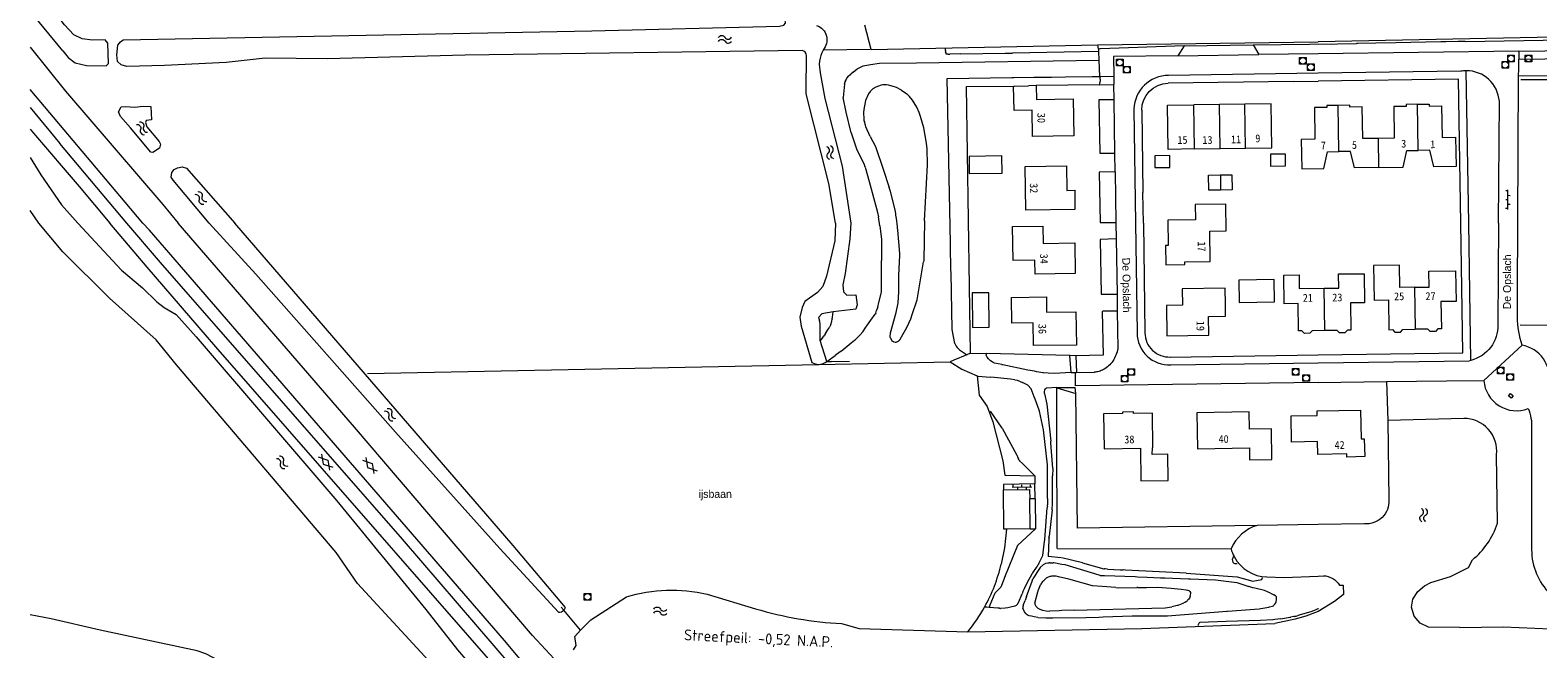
# Model space of a CAD drawing. Header units: metres. Extents: x 189705 to 199106, y 581686 to 588448.
# Tile 2 of 256: x 189705 to 190050, y 581902 to 582044. Entities that reach past the tile are written whole.
import ezdxf
from ezdxf.enums import TextEntityAlignment as Align

# ---------------------------------------------------------------- set-up
doc = ezdxf.new("R2010")
doc.units = ezdxf.units.M
doc.layers.add('B-WA-OG-GBKN-G', color=7, linetype='Continuous', lineweight=18)
doc.layers.add('X-XX-AL-T25', color=7, linetype='Continuous', lineweight=25)
doc.styles.add('NLCS-ISO-M2000-T25', font='NLCS-ISO.ttf', dxfattribs={"height": 5})
doc.styles.add('Style-DotumChe', font='DotumChe.ttf')
doc.styles.add('Style-WORKING', font='WORKING.shx')

msp = doc.modelspace()

# ---------------------------------------------------------------- linework, layer by layer
at = {"layer": 'B-WA-OG-GBKN-G'}
for p, q in [((189897.478, 582039.805), (189896.053, 582045.375)), ((189949.501, 582040.87), (190000, 582041.582)), ((190079.475, 582043.16), (190000, 582041.582)), ((190028.178, 582041.525), (190017.816, 582041.347)), ((190029.33, 582041.553), (190028.178, 582041.525)), ((190032.141, 582041.592), (190029.33, 582041.553)), ((190033.769, 582041.62), (190032.141, 582041.592)), ((190033.769, 582041.62), (190056.152, 582041.997)), ((189882.609, 582030.459), (189882.713, 582038.371)), ((189897.356, 582039.81), (189886.472, 582039.68)), ((189897.478, 582039.805), (189949.501, 582040.87)), ((189914.573, 582039.149), (189914.694, 582038.765)), ((189915.094, 582038.749), (189914.694, 582038.765)), ((189915.197, 582038.748), (189915.094, 582038.749)), ((189915.197, 582038.748), (189915.566, 582038.746)), ((189918.003, 582038.785), (189915.566, 582038.746)), ((189918.003, 582038.785), (189928.279, 582038.95)), ((189928.279, 582038.95), (189929.922, 582038.971)), ((189949.681, 582039.367), (189929.922, 582038.971)), ((189949.638, 582039.904), (189949.501, 582040.87)), ((189949.955, 582039.914), (189949.638, 582039.904)), ((189949.638, 582039.904), (189949.681, 582039.367)), ((189949.681, 582039.367), (189949.75, 582037.348)), ((189950.134, 582039.922), (189949.955, 582039.914)), ((189969.288, 582040.646), (189950.134, 582039.922)), ((189969.288, 582040.646), (189967.819, 582038.377)), ((189967.819, 582038.377), (189986.418, 582038.628)), ((189969.288, 582040.646), (189985.084, 582040.858)), ((189985.084, 582040.858), (190004.448, 582041.115)), ((189985.084, 582040.858), (189986.418, 582038.628)), ((190000, 582038.811), (189986.418, 582038.628)), ((190046.055, 582039.432), (190000, 582038.811)), ((190004.448, 582041.115), (190008.788, 582041.187)), ((190009.141, 582041.192), (190008.788, 582041.187)), ((190013.221, 582041.268), (190009.141, 582041.192)), ((190017.816, 582041.347), (190013.221, 582041.268)), ((190046.055, 582039.432), (190079.51, 582039.832)), ((190046.055, 582039.432), (190046.078, 582037.584)), ((189893.361, 582034.615), (189892.856, 582034.173)), ((189893.361, 582034.615), (189894.335, 582035.368)), ((189894.335, 582035.368), (189895.652, 582036.081)), ((189895.652, 582036.081), (189896.066, 582036.159)), ((189896.066, 582036.159), (189896.994, 582036.308)), ((189896.994, 582036.308), (189897.326, 582036.362)), ((189897.326, 582036.362), (189899.404, 582036.656)), ((189899.404, 582036.656), (189907.899, 582036.762)), ((189907.899, 582036.762), (189949.75, 582037.348)), ((189949.75, 582037.348), (189949.91, 582033.613)), ((190032.774, 582034.819), (190000, 582034.346)), ((190034.555, 582000), (190033.99, 582034.928)), ((190046.01, 582033.864), (190046.016, 582035.242)), ((190046.016, 582035.242), (190046.078, 582037.584)), ((190046.078, 582037.584), (190079.662, 582037.987)), ((189885.841, 582034.448), (189886.855, 582028.588)), ((189891.424, 582031.867), (189891.117, 582028.83)), ((189891.424, 582031.867), (189891.534, 582032.405)), ((189891.725, 582032.823), (189891.534, 582032.405)), ((189891.947, 582033.217), (189892.355, 582033.734)), ((189892.529, 582033.887), (189892.355, 582033.734)), ((189892.529, 582033.887), (189892.856, 582034.173)), ((189898.589, 582031.139), (189897.878, 582030.755)), ((189899.8, 582031.609), (189898.589, 582031.139)), ((189900.188, 582031.676), (189899.8, 582031.609)), ((189900.384, 582031.706), (189900.188, 582031.676)), ((189901.004, 582031.721), (189900.384, 582031.706)), ((189901.454, 582031.642), (189901.004, 582031.721)), ((189902.353, 582031.408), (189901.454, 582031.642)), ((189903.321, 582031.081), (189902.353, 582031.408)), ((189904.482, 582030.501), (189903.321, 582031.081)), ((189914.92, 582033.134), (189929.788, 582033.354)), ((189915.673, 581995.42), (189914.92, 582033.134)), ((189919.375, 582031.326), (189930.175, 582031.421)), ((189920.279, 581970.203), (189919.375, 582031.326)), ((189929.788, 582033.354), (189930.215, 582033.367)), ((189930.175, 582031.421), (189930.371, 582031.425)), ((189930.215, 582033.367), (189934.818, 582033.42)), ((189930.371, 582031.425), (189933.581, 582031.489)), ((189934.818, 582033.42), (189938.899, 582033.467)), ((189949.881, 582031.721), (189935.354, 582031.514)), ((189938.899, 582033.467), (189942.065, 582033.508)), ((189942.065, 582033.508), (189948.222, 582033.591)), ((189948.222, 582033.591), (189949.91, 582033.613)), ((189949.881, 582031.721), (189949.98, 582032.017)), ((189949.881, 582031.721), (189953.193, 582031.746)), ((189949.91, 582033.613), (189950.177, 582033.618)), ((189950.002, 582033.462), (189949.91, 582033.613)), ((189949.98, 582032.017), (189950.053, 582032.391)), ((189950.036, 582033.342), (189950.002, 582033.462)), ((189950.177, 582033.618), (189953.165, 582033.695)), ((189953.165, 582033.695), (189953.193, 582031.746)), ((189953.242, 582028.286), (189953.193, 582031.746)), ((189994.401, 582032.464), (189965.597, 582032.048)), ((190000, 582034.346), (189965.73, 582033.851)), ((189994.401, 582032.464), (190000, 582032.546)), ((190032.22, 582033.011), (190000, 582032.546)), ((190032.754, 582000), (190032.22, 582033.011)), ((190045.852, 582000), (190046.01, 582033.864)), ((190046.01, 582033.864), (190063.391, 582033.76)), ((190058.447, 582032.809), (190046.532, 582032.874)), ((189891.787, 582025.413), (189891.117, 582028.83)), ((189896.217, 582028.141), (189895.843, 582026.017)), ((189896.87, 582029.647), (189896.217, 582028.141)), ((189897.246, 582030.159), (189896.87, 582029.647)), ((189897.878, 582030.755), (189897.246, 582030.159)), ((189904.482, 582030.501), (189905.714, 582029.647)), ((189905.714, 582029.647), (189906.338, 582028.99)), ((189907.003, 582028.166), (189906.338, 582028.99)), ((189907.961, 582026.546), (189907.003, 582028.166)), ((189950.761, 582028.285), (189949.726, 582028.288)), ((189949.726, 582028.288), (189949.918, 582016.055)), ((189953.242, 582028.286), (189950.761, 582028.285)), ((189953.422, 582016.052), (189953.242, 582028.286)), ((190041.391, 582000), (190041.58, 582027.921)), ((189704.636, 582026.539), (189711.417, 582018.286)), ((189892.912, 582020.712), (189891.787, 582025.413)), ((189895.843, 582026.017), (189895.776, 582025.355)), ((189895.776, 582025.355), (189895.839, 582023.85)), ((189908.527, 582025.334), (189907.961, 582026.546)), ((189908.829, 582024.429), (189908.527, 582025.334)), ((189909.581, 582021.826), (189908.829, 582024.429)), ((189957.772, 582026.134), (189958.134, 582000)), ((189959.576, 582025.855), (189959.836, 582007.061)), ((189977.37, 582027.173), (189971.522, 582027.089)), ((189971.668, 582017.006), (189971.522, 582027.089)), ((189983.22, 582027.258), (189977.37, 582027.173)), ((189977.517, 582017.092), (189977.37, 582027.173)), ((189983.367, 582017.178), (189983.22, 582027.258)), ((190004.766, 582016.395), (190004.613, 582026.992)), ((190022.99, 582016.661), (190022.833, 582027.247)), ((189892.912, 582020.712), (189894.142, 582017.037)), ((189895.839, 582023.85), (189895.856, 582023.612)), ((189895.856, 582023.612), (189895.955, 582023.188)), ((189896.18, 582022.432), (189895.955, 582023.188)), ((189896.309, 582022.096), (189896.18, 582022.432)), ((189897.254, 582019.829), (189896.309, 582022.096)), ((189910.225, 582018.343), (189909.581, 582021.826)), ((189726.821, 582000), (189711.417, 582018.286)), ((189897.254, 582019.829), (189898.489, 582017.596)), ((189898.489, 582017.596), (189900.299, 582012.406)), ((189910.343, 582017.045), (189910.225, 582018.343)), ((190013.93, 582012.738), (190013.833, 582019.432)), ((189894.142, 582017.037), (189895.893, 582013.419)), ((189910.464, 582013.4), (189910.343, 582017.045)), ((189949.918, 582016.055), (189953.422, 582016.052)), ((189953.485, 582011.761), (189953.422, 582016.052)), ((189971.668, 582017.006), (189977.517, 582017.092)), ((189977.517, 582017.092), (189983.367, 582017.178)), ((189895.893, 582013.419), (189895.997, 582013.217)), ((189895.997, 582013.217), (189896.067, 582013.061)), ((189896.153, 582012.843), (189896.067, 582013.061)), ((189896.153, 582012.843), (189897.079, 582009.539)), ((189900.299, 582012.406), (189901.628, 582008.202)), ((189909.764, 582000.543), (189910.464, 582013.4)), ((189953.485, 582011.761), (189949.777, 582011.681)), ((189949.777, 582011.681), (189950.009, 582000.165)), ((189953.485, 582011.761), (189953.655, 582000.161)), ((189977.605, 582011.039), (189977.655, 582007.593)), ((189715.859, 582008.412), (189722.933, 582000)), ((189897.079, 582009.539), (189898.708, 582003.356)), ((189901.934, 582007.246), (189901.628, 582008.202)), ((189903.091, 582002.723), (189901.934, 582007.246)), ((189959.934, 582000), (189959.836, 582007.061)), ((190043.547, 582007.378), (190043.047, 582007.38)), ((190043.526, 582003.128), (190043.548, 582007.628)), ((189730.453, 582000), (189726.411, 582004.827)), ((189735.101, 582004.288), (189738.56, 582000)), ((190043.537, 582005.378), (190043.037, 582005.38)), ((190043.532, 582004.378), (190044.032, 582004.375)), ((190043.542, 582006.378), (190044.042, 582006.375)), ((189731.492, 581989.911), (189722.933, 582000)), ((189734.511, 581990.967), (189726.821, 582000)), ((189732.011, 581998.374), (189730.453, 582000)), ((189778.999, 581953.225), (189738.56, 582000)), ((189898.708, 582003.356), (189898.86, 582002.82)), ((189898.86, 582002.82), (189898.895, 582002.696)), ((189898.895, 582002.696), (189898.954, 582002.429)), ((189898.954, 582002.429), (189899.159, 582001.479)), ((189899.505, 581999.393), (189899.159, 582001.479)), ((189903.269, 582001.268), (189903.091, 582002.723)), ((189903.287, 582001.146), (189903.269, 582001.268)), ((189903.543, 581999.166), (189903.287, 582001.146)), ((189909.764, 582000.543), (189909.579, 581991.405)), ((189950.009, 582000.165), (189953.655, 582000.161)), ((189953.655, 582000.161), (189953.657, 582000)), ((189953.657, 582000), (189953.71, 581996.372)), ((189958.134, 582000), (189958.482, 581974.842)), ((189959.934, 582000), (189960.282, 581974.86)), ((190033.236, 581970.261), (190032.754, 582000)), ((190035.064, 581968.56), (190034.555, 582000)), ((190041.391, 582000), (190041.228, 581976.762)), ((190043.527, 582003.378), (190043.027, 582003.38)), ((190045.743, 581984.198), (190045.852, 582000)), ((189899.505, 581999.393), (189899.884, 581996.253)), ((189903.581, 581998.854), (189903.543, 581999.166)), ((189903.612, 581998.443), (189903.581, 581998.854)), ((189903.736, 581997.46), (189903.612, 581998.443)), ((189903.798, 581996.569), (189903.736, 581997.46)), ((189903.867, 581995.698), (189903.798, 581996.569)), ((189899.884, 581996.253), (189899.874, 581991.425)), ((189904.085, 581993.058), (189903.867, 581995.698)), ((189904.06, 581992.61), (189904.085, 581993.058)), ((189915.699, 581993.304), (189915.673, 581995.42)), ((189915.76, 581990.856), (189915.699, 581993.304)), ((189953.71, 581996.372), (189950.052, 581996.29)), ((189950.052, 581996.29), (189950.272, 581983.72)), ((189953.71, 581996.372), (189953.894, 581983.761)), ((189899.87, 581989.321), (189899.874, 581991.425)), ((189903.829, 581988.069), (189904.06, 581992.61)), ((189908.076, 581982.424), (189909.527, 581991.135)), ((189909.579, 581991.405), (189909.527, 581991.135)), ((189915.777, 581989.306), (189915.76, 581990.856)), ((189899.873, 581987.678), (189899.87, 581989.321)), ((189899.884, 581984.237), (189899.873, 581987.678)), ((189903.861, 581984.28), (189903.829, 581988.069)), ((189915.847, 581988.644), (189915.777, 581989.306)), ((189916.094, 581975.612), (189915.847, 581988.644)), ((189899.184, 581981.432), (189899.884, 581984.237)), ((189903.718, 581981.717), (189903.861, 581984.28)), ((189950.272, 581983.72), (189953.894, 581983.761)), ((189953.894, 581983.761), (189953.952, 581979.833)), ((190001.556, 581975.385), (190001.421, 581985.082)), ((190022.114, 581985.295), (190022.248, 581975.676)), ((190045.706, 581978.444), (190045.743, 581984.198)), ((189888.648, 581978.455), (189888.789, 581979.682)), ((189898.599, 581979.399), (189898.425, 581979.151)), ((189898.599, 581979.399), (189898.766, 581979.945)), ((189899.033, 581980.856), (189898.766, 581979.945)), ((189899.033, 581980.856), (189899.184, 581981.432)), ((189901.941, 581974.849), (189903.277, 581979.499)), ((189903.277, 581979.499), (189903.718, 581981.717)), ((189906.952, 581979.052), (189908.076, 581982.424)), ((189950.642, 581979.792), (189950.466, 581979.709)), ((189950.466, 581979.709), (189950.704, 581969.779)), ((189953.952, 581979.833), (189950.642, 581979.792)), ((189953.952, 581979.833), (189954.077, 581971.267)), ((189887.597, 581975.551), (189887.897, 581976.023)), ((189888.046, 581976.333), (189887.897, 581976.023)), ((189888.263, 581976.794), (189888.046, 581976.333)), ((189888.263, 581976.794), (189888.476, 581977.564)), ((189888.476, 581977.564), (189888.574, 581977.962)), ((189888.605, 581978.103), (189888.574, 581977.962)), ((189888.605, 581978.103), (189888.648, 581978.455)), ((189895.593, 581975.111), (189896.32, 581976.15)), ((189896.32, 581976.15), (189896.54, 581976.46)), ((189896.54, 581976.46), (189897.059, 581977.195)), ((189897.059, 581977.195), (189897.469, 581977.78)), ((189897.469, 581977.78), (189898.425, 581979.151)), ((189904.494, 581973.938), (189905.695, 581976.099)), ((189905.695, 581976.099), (189906.579, 581978.068)), ((189906.579, 581978.068), (189906.952, 581979.052)), ((190078.697, 581976.423), (190046.381, 581976.597)), ((189886.317, 581973.732), (189885.828, 581973.107)), ((189887.383, 581968.32), (189885.828, 581973.107)), ((189886.317, 581973.732), (189886.516, 581973.985)), ((189886.681, 581974.204), (189886.516, 581973.985)), ((189887.052, 581974.697), (189886.788, 581974.346)), ((189887.052, 581974.697), (189887.597, 581975.551)), ((189890.625, 581970.688), (189892.942, 581972.555)), ((189892.942, 581972.555), (189893.686, 581973.153)), ((189893.686, 581973.153), (189893.917, 581973.354)), ((189893.917, 581973.354), (189894.63, 581974.02)), ((189894.934, 581974.308), (189894.63, 581974.02)), ((189895.025, 581974.415), (189894.934, 581974.308)), ((189895.593, 581975.111), (189895.025, 581974.415)), ((189901.873, 581973.984), (189901.941, 581974.849)), ((189901.951, 581973.683), (189901.882, 581973.87)), ((189902.219, 581973.169), (189901.951, 581973.683)), ((189902.366, 581972.967), (189902.219, 581973.169)), ((189902.616, 581972.781), (189902.366, 581972.967)), ((189902.894, 581972.679), (189902.616, 581972.781)), ((189903.146, 581972.666), (189903.017, 581972.66)), ((189903.322, 581972.711), (189903.146, 581972.666)), ((189903.57, 581972.811), (189903.322, 581972.711)), ((189903.769, 581972.94), (189903.57, 581972.811)), ((189904.083, 581973.291), (189903.769, 581972.94)), ((189904.083, 581973.291), (189904.413, 581973.823)), ((189904.413, 581973.823), (189904.494, 581973.938)), ((189916.665, 581972.402), (189916.094, 581975.612)), ((189916.665, 581972.402), (189917.007, 581971.796)), ((189887.383, 581968.32), (189889.228, 581969.668)), ((189890.387, 581970.514), (189889.228, 581969.668)), ((189890.625, 581970.688), (189890.387, 581970.514)), ((189919.425, 581969.83), (189916.475, 581968.615)), ((189917.007, 581971.796), (189917.263, 581971.48)), ((189917.263, 581971.48), (189917.641, 581971.086)), ((189917.641, 581971.086), (189917.768, 581970.968)), ((189917.768, 581970.968), (189918.248, 581970.632)), ((189918.248, 581970.632), (189918.936, 581970.183)), ((189918.936, 581970.183), (189919.425, 581969.83)), ((189920.279, 581970.203), (189919.425, 581969.83)), ((189920.279, 581970.203), (189923.995, 581970.114)), ((189923.919, 581969.832), (189923.952, 581969.99)), ((189923.955, 581969.629), (189923.919, 581969.832)), ((189923.952, 581969.99), (189923.995, 581970.114)), ((189924.086, 581969.307), (189923.955, 581969.629)), ((189943.061, 581969.653), (189923.995, 581970.114)), ((189924.42, 581968.914), (189924.086, 581969.307)), ((189924.885, 581968.461), (189924.42, 581968.914)), ((189943.349, 581965.738), (189943.061, 581969.653)), ((189944.43, 581969.62), (189943.061, 581969.653)), ((189950.704, 581969.779), (189944.43, 581969.62)), ((189944.43, 581969.62), (189944.637, 581965.769)), ((189966.124, 581969.322), (190000, 581969.796)), ((190000, 581969.796), (190033.236, 581970.261)), ((190038.016, 581963.911), (190046.799, 581972.021)), ((189781.997, 581965.523), (189885.505, 581967.642)), ((189885.505, 581967.642), (189915.615, 581968.207)), ((189887.383, 581968.32), (189887.917, 581968.304)), ((189887.917, 581968.304), (189888.386, 581968.292)), ((189892.54, 581968.209), (189888.386, 581968.292)), ((189916.475, 581968.615), (189915.615, 581968.207)), ((189925.255, 581968.186), (189924.885, 581968.461)), ((189925.496, 581968.052), (189925.255, 581968.186)), ((189925.836, 581967.928), (189925.496, 581968.052)), ((189927.462, 581967.61), (189925.836, 581967.928)), ((189927.462, 581967.61), (189927.631, 581967.571)), ((189927.631, 581967.571), (189927.738, 581967.544)), ((189927.738, 581967.544), (189927.631, 581967.571)), ((189933.408, 581966.311), (189927.738, 581967.544)), ((189934.986, 581966.058), (189933.408, 581966.311)), ((189935.482, 581965.96), (189934.986, 581966.058)), ((189936.91, 581965.694), (189935.482, 581965.96)), ((189937.052, 581965.674), (189936.91, 581965.694)), ((189938.107, 581965.622), (189937.052, 581965.674)), ((189939.514, 581965.552), (189938.107, 581965.622)), ((189943.349, 581965.738), (189939.514, 581965.552)), ((189943.349, 581965.738), (189944.411, 581965.761)), ((189944.411, 581965.761), (189944.637, 581965.769)), ((189944.637, 581965.769), (189948.679, 581965.817)), ((189966.202, 581967.524), (190000, 581967.996)), ((190000, 581967.996), (190034.722, 581968.481)), ((190035.064, 581968.56), (190034.722, 581968.481)), ((189922.046, 581964.898), (189924.769, 581964.678)), ((189925.732, 581964.598), (189924.769, 581964.678)), ((189929.505, 581964.28), (189925.732, 581964.598)), ((189930.44, 581964.11), (189929.505, 581964.28)), ((189930.44, 581964.11), (189930.97, 581963.979)), ((189930.97, 581963.979), (189932.244, 581963.495)), ((189933.417, 581962.879), (189932.244, 581963.495)), ((189934.183, 581962.044), (189933.417, 581962.879)), ((189934.891, 581960.195), (189934.183, 581962.044)), ((189937.343, 581961.779), (189937.511, 581962.021)), ((189937.691, 581962.183), (189937.511, 581962.021)), ((189940.091, 581962.352), (189937.691, 581962.183)), ((189940.07, 581961.808), (189940.087, 581962.243)), ((189940.087, 581962.243), (189940.091, 581962.352)), ((189940.087, 581962.243), (189944.44, 581960.966)), ((189940.091, 581962.352), (189944.278, 581962.347)), ((189944.44, 581960.966), (189944.278, 581962.347)), ((190000, 581963.505), (190015.704, 581963.678)), ((190015.704, 581963.678), (190029.456, 581963.83)), ((190015.704, 581963.678), (190016.019, 581954.807)), ((190029.456, 581963.83), (190038.016, 581963.911)), ((189935.098, 581959.65), (189934.891, 581960.195)), ((189936.014, 581957.164), (189935.098, 581959.65)), ((189937.237, 581961.361), (189937.343, 581961.779)), ((189937.245, 581960.925), (189937.237, 581961.361)), ((189937.245, 581960.925), (189937.777, 581958.495)), ((189937.777, 581958.495), (189938.701, 581950.009)), ((189940.103, 581956.531), (189940.07, 581961.808)), ((189944.841, 581930.136), (189944.44, 581960.966)), ((189927.558, 581953.03), (189924.894, 581956.893)), ((189936.09, 581956.946), (189936.014, 581957.164)), ((189937.072, 581952.617), (189936.09, 581956.946)), ((189940.125, 581944.337), (189940.103, 581956.531)), ((190033.411, 581955.262), (190016.019, 581954.807)), ((189927.558, 581953.03), (189930.886, 581946.851)), ((189937.932, 581944.609), (189937.072, 581952.617)), ((190016.019, 581954.807), (190016.229, 581936.567)), ((190048.981, 581953.043), (190048.986, 581944.006)), ((189938.726, 581949.665), (189938.701, 581950.009)), ((189939.14, 581943.784), (189938.726, 581949.665)), ((189930.886, 581946.851), (189931.144, 581946.349)), ((189931.255, 581946.111), (189931.144, 581946.349)), ((189931.445, 581945.76), (189931.255, 581946.111)), ((189931.445, 581945.76), (189931.563, 581945.54)), ((189932.19, 581944.911), (189931.563, 581945.54)), ((189933.499, 581943.604), (189932.19, 581944.911)), ((190041.128, 581931.224), (190040.952, 581946.937)), ((189934.89, 581942.23), (189933.499, 581943.604)), ((189935.038, 581942.086), (189934.89, 581942.23)), ((189935.038, 581942.086), (189935.068, 581940.224)), ((189937.922, 581936.902), (189937.931, 581941.965)), ((189937.931, 581941.965), (189937.932, 581944.609)), ((189939.065, 581936.216), (189939.111, 581941.789)), ((189939.111, 581941.789), (189939.117, 581942.087)), ((189939.14, 581943.784), (189939.117, 581942.087)), ((189940.129, 581942.277), (189940.125, 581944.337)), ((189940.125, 581942.101), (189940.129, 581942.277)), ((189940.175, 581936.462), (189940.125, 581942.101)), ((190048.986, 581944.006), (190048.981, 581925.141)), ((189935.068, 581940.224), (189927.826, 581940.109)), ((189927.826, 581940.109), (189927.843, 581938.855)), ((189929.837, 581939.491), (189934.337, 581939.549)), ((189930.087, 581939.494), (189930.08, 581939.994)), ((189931.087, 581939.507), (189931.093, 581939.007)), ((189932.087, 581939.52), (189932.08, 581940.02)), ((189933.087, 581939.533), (189933.093, 581939.033)), ((189934.087, 581939.546), (189934.08, 581940.046)), ((189935.121, 581936.857), (189935.068, 581940.224)), ((189935.121, 581936.857), (189933.871, 581936.837)), ((189933.966, 581929.938), (189933.871, 581936.837)), ((189935.121, 581936.857), (189935.218, 581929.915)), ((189937.315, 581927.483), (189937.888, 581934.733)), ((189937.916, 581935.048), (189937.888, 581934.733)), ((189937.916, 581935.048), (189937.919, 581935.446)), ((189937.924, 581936.353), (189937.919, 581935.446)), ((189937.922, 581936.902), (189937.924, 581936.723)), ((189937.924, 581936.723), (189937.924, 581936.353)), ((189939.059, 581934.265), (189938.322, 581928.3)), ((189939.059, 581934.265), (189939.064, 581935.84)), ((189939.064, 581936.04), (189939.065, 581936.216)), ((189939.064, 581935.84), (189939.064, 581936.04)), ((189940.181, 581934.054), (189940.175, 581936.462)), ((189940.19, 581925.402), (189940.181, 581934.054)), ((190000, 581930.936), (189986.014, 581930.738)), ((190010.651, 581931.086), (190000, 581930.936)), ((189933.966, 581929.938), (189928.588, 581929.865)), ((189935.218, 581929.915), (189931.053, 581926.133)), ((189933.966, 581929.938), (189935.218, 581929.915)), ((189937.194, 581926.464), (189937.315, 581927.483)), ((189938.268, 581927.49), (189938.107, 581923.614)), ((189938.282, 581927.67), (189938.268, 581927.49)), ((189938.315, 581927.855), (189938.282, 581927.67)), ((189938.293, 581927.964), (189938.308, 581928.141)), ((189938.293, 581927.964), (189938.315, 581927.855)), ((189938.308, 581928.141), (189938.322, 581928.3)), ((189986.014, 581930.738), (189944.841, 581930.136)), ((189931.053, 581926.133), (189928.112, 581918.778)), ((189936.916, 581923.864), (189937.194, 581926.464)), ((189940.19, 581925.402), (189980.05, 581925.391)), ((189935.354, 581921.07), (189934.548, 581919.892)), ((189935.587, 581921.412), (189935.354, 581921.07)), ((189935.951, 581920.614), (189935.508, 581919.91)), ((189935.682, 581921.551), (189935.587, 581921.412)), ((189935.682, 581921.551), (189935.853, 581921.803)), ((189935.853, 581921.803), (189936.074, 581922.139)), ((189936.262, 581921.089), (189935.951, 581920.614)), ((189936.074, 581922.139), (189936.916, 581923.864)), ((189937.047, 581921.772), (189936.262, 581921.089)), ((189937.047, 581921.772), (189937.607, 581922.091)), ((189937.607, 581922.091), (189938.023, 581922.177)), ((189938.023, 581922.177), (189938.37, 581922.177)), ((189941.118, 581923.319), (189938.107, 581923.614)), ((189938.541, 581922.17), (189938.37, 581922.177)), ((189938.541, 581922.17), (189939.265, 581922.142)), ((189939.406, 581922.119), (189939.265, 581922.142)), ((189941.269, 581921.799), (189939.406, 581922.119)), ((189946.015, 581922.123), (189941.235, 581923.309)), ((189942.012, 581921.669), (189941.269, 581921.799)), ((189949.829, 581919.321), (189942.012, 581921.669)), ((189946.015, 581922.123), (189950.846, 581920.77)), ((189950.846, 581920.77), (189950.95, 581920.761)), ((189951.15, 581920.749), (189950.95, 581920.761)), ((189951.74, 581920.719), (189951.15, 581920.749)), ((189951.74, 581920.719), (189954.588, 581920.567)), ((189954.588, 581920.567), (189955.29, 581920.532)), ((189955.849, 581920.503), (189955.29, 581920.532)), ((189969.738, 581919.82), (189955.849, 581920.503)), ((189980.369, 581923.103), (189980.335, 581922.94)), ((189980.425, 581923.244), (189980.369, 581923.103)), ((189980.793, 581922.038), (189980.472, 581922.315)), ((189981.009, 581921.935), (189980.793, 581922.038)), ((189981.207, 581921.924), (189981.009, 581921.935)), ((189981.337, 581921.937), (189981.207, 581921.924)), ((189981.439, 581921.957), (189981.337, 581921.937)), ((189927.939, 581918.338), (189927.237, 581916.559)), ((189928.018, 581918.537), (189927.939, 581918.338)), ((189928.112, 581918.778), (189928.018, 581918.537)), ((189933.327, 581917.613), (189932.612, 581916.217)), ((189933.123, 581914.403), (189934.404, 581917.97)), ((189934.325, 581919.559), (189933.327, 581917.613)), ((189934.548, 581919.892), (189934.325, 581919.559)), ((189934.404, 581917.97), (189934.599, 581918.465)), ((189935.065, 581919.209), (189934.599, 581918.465)), ((189935.508, 581919.91), (189935.065, 581919.209)), ((189935.84, 581915.818), (189936.406, 581917.261)), ((189936.829, 581917.865), (189936.406, 581917.261)), ((189936.829, 581917.865), (189937.175, 581918.211)), ((189937.667, 581918.614), (189937.175, 581918.211)), ((189937.8, 581918.687), (189937.667, 581918.614)), ((189938.095, 581918.856), (189937.8, 581918.687)), ((189938.46, 581918.996), (189938.095, 581918.856)), ((189939.812, 581919.086), (189939.347, 581919.126)), ((189939.942, 581919.077), (189939.812, 581919.086)), ((189940.465, 581918.951), (189939.942, 581919.077)), ((189942.834, 581918.398), (189940.465, 581918.951)), ((189948.273, 581916.916), (189942.834, 581918.398)), ((189950.007, 581919.281), (189949.829, 581919.321)), ((189950.007, 581919.281), (189951.063, 581919.241)), ((189951.063, 581919.241), (189958.068, 581918.984)), ((189958.068, 581918.984), (189958.578, 581918.963)), ((189958.578, 581918.963), (189960.808, 581918.882)), ((189960.808, 581918.882), (189963.85, 581918.729)), ((189963.85, 581918.729), (189964.842, 581918.74)), ((189964.842, 581918.74), (189966.642, 581918.664)), ((189966.642, 581918.664), (189970.272, 581918.5)), ((189969.738, 581919.82), (189981.428, 581918.92)), ((189970.272, 581918.5), (189970.73, 581918.511)), ((189970.73, 581918.511), (189976.517, 581918.271)), ((189976.517, 581918.271), (189981.391, 581917.667)), ((189981.391, 581917.667), (189984.161, 581916.73)), ((189981.428, 581918.92), (189985.057, 581917.922)), ((189985.057, 581917.922), (189987.118, 581918.315)), ((189987.118, 581918.315), (189987.234, 581918.79)), ((190000, 581919.135), (190001.237, 581919.188)), ((189859.885, 581915.001), (189871.003, 581911.628)), ((189924.826, 581912.543), (189925.954, 581915.254)), ((189927.237, 581916.559), (189925.954, 581915.254)), ((189931.302, 581913.092), (189932.112, 581915.057)), ((189932.327, 581915.555), (189932.112, 581915.057)), ((189932.612, 581916.217), (189932.327, 581915.555)), ((189932.441, 581912.601), (189932.798, 581913.524)), ((189933.123, 581914.403), (189932.798, 581913.524)), ((189935.058, 581912.922), (189935.728, 581915.538)), ((189935.728, 581915.538), (189935.782, 581915.669)), ((189935.782, 581915.669), (189935.84, 581915.818)), ((189953.645, 581916.483), (189954.223, 581916.461)), ((189954.223, 581916.461), (189958.471, 581916.506)), ((189958.693, 581916.505), (189958.471, 581916.506)), ((189958.693, 581916.505), (189960.682, 581916.529)), ((189960.682, 581916.529), (189963.163, 581916.559)), ((189963.163, 581916.559), (189966.325, 581916.32)), ((189966.325, 581916.32), (189968.637, 581916.134)), ((189968.637, 581916.134), (189969.721, 581916.001)), ((189969.721, 581916.001), (189970.029, 581915.927)), ((189970.049, 581913.548), (189969.954, 581913.473)), ((189970.029, 581915.927), (189970.142, 581915.902)), ((189970.17, 581913.665), (189970.049, 581913.548)), ((189970.142, 581915.902), (189970.347, 581915.821)), ((189970.355, 581913.863), (189970.17, 581913.665)), ((189970.347, 581915.821), (189970.556, 581915.684)), ((189970.502, 581914.075), (189970.355, 581913.863)), ((189970.67, 581914.444), (189970.502, 581914.075)), ((189970.556, 581915.684), (189970.652, 581915.587)), ((189970.81, 581915.358), (189970.652, 581915.587)), ((189970.67, 581914.444), (189970.769, 581914.856)), ((189970.769, 581914.856), (189970.796, 581915.105)), ((189970.796, 581915.105), (189970.81, 581915.358)), ((189985.05, 581916.429), (189984.161, 581916.73)), ((189985.494, 581916.331), (189985.05, 581916.429)), ((189987.684, 581915.825), (189985.494, 581916.331)), ((189989.081, 581915.222), (189987.684, 581915.825)), ((189989.081, 581915.222), (189989.435, 581915.069)), ((189989.435, 581915.069), (189989.597, 581914.989)), ((189989.597, 581914.989), (189989.875, 581914.833)), ((189990.267, 581914.565), (189989.875, 581914.833)), ((189990.442, 581914.345), (189990.267, 581914.565)), ((189990.415, 581913.321), (189990.488, 581913.642)), ((189990.48, 581914.215), (189990.442, 581914.345)), ((189990.507, 581913.978), (189990.48, 581914.215)), ((189990.488, 581913.642), (189990.507, 581913.978)), ((189827.003, 581911.292), (189826.424, 581911.978)), ((189830.887, 581906.692), (189827.003, 581911.292)), ((189923.762, 581911.995), (189923.531, 581912.018)), ((189924.028, 581911.968), (189923.762, 581911.995)), ((189924.579, 581911.915), (189924.028, 581911.968)), ((189924.579, 581911.915), (189924.626, 581912.04)), ((189926.574, 581911.757), (189924.579, 581911.915)), ((189924.626, 581912.04), (189924.826, 581912.543)), ((189926.753, 581911.742), (189926.574, 581911.757)), ((189926.954, 581911.728), (189926.753, 581911.742)), ((189926.954, 581911.728), (189927.062, 581911.718)), ((189927.062, 581911.718), (189927.193, 581911.712)), ((189928.276, 581911.775), (189927.193, 581911.712)), ((189928.846, 581911.878), (189928.276, 581911.775)), ((189929.441, 581911.973), (189928.846, 581911.878)), ((189930.442, 581912.198), (189929.441, 581911.973)), ((189930.734, 581912.385), (189930.442, 581912.198)), ((189930.965, 581912.569), (189930.734, 581912.385)), ((189931.132, 581912.753), (189930.965, 581912.569)), ((189931.132, 581912.753), (189931.255, 581912.985)), ((189931.255, 581912.985), (189931.302, 581913.092)), ((189932.357, 581912.327), (189932.315, 581912.038)), ((189932.315, 581912.038), (189932.33, 581911.795)), ((189932.702, 581910.953), (189932.33, 581911.795)), ((189932.39, 581912.467), (189932.357, 581912.327)), ((189932.39, 581912.467), (189932.441, 581912.601)), ((189933.07, 581910.454), (189932.702, 581910.953)), ((189933.273, 581910.23), (189933.07, 581910.454)), ((189933.501, 581910.109), (189933.273, 581910.23)), ((189933.786, 581910.023), (189933.501, 581910.109)), ((189935.077, 581912.652), (189935.281, 581912.188)), ((189935.281, 581912.188), (189935.724, 581911.763)), ((189935.724, 581911.763), (189936.183, 581911.512)), ((189936.183, 581911.512), (189936.786, 581911.323)), ((189936.786, 581911.323), (189937.666, 581911.133)), ((189937.666, 581911.133), (189938.522, 581911.053)), ((189940.593, 581911.151), (189938.522, 581911.053)), ((189941.204, 581911.195), (189940.593, 581911.151)), ((189944.05, 581911.304), (189941.204, 581911.195)), ((189944.05, 581911.304), (189961.879, 581911.737)), ((189961.879, 581911.737), (189964.939, 581911.827)), ((189964.939, 581911.827), (189966.444, 581912.053)), ((189965.476, 581910.013), (189979.095, 581911.093)), ((189967.705, 581912.344), (189966.444, 581912.053)), ((189967.857, 581912.39), (189967.705, 581912.344)), ((189967.904, 581912.413), (189967.809, 581912.366)), ((189968.974, 581912.845), (189967.857, 581912.39)), ((189969.561, 581913.173), (189968.974, 581912.845)), ((189969.561, 581913.173), (189969.954, 581913.473)), ((189979.095, 581911.093), (189979.207, 581911.093)), ((189979.207, 581911.093), (189986.499, 581911.631)), ((189986.499, 581911.631), (189986.859, 581911.669)), ((189986.859, 581911.669), (189988.74, 581912.021)), ((189988.74, 581912.021), (189988.862, 581912.047)), ((189988.862, 581912.047), (189989.545, 581912.19)), ((189989.545, 581912.19), (189989.771, 581912.319)), ((189989.771, 581912.319), (189989.876, 581912.414)), ((189989.876, 581912.414), (189990.097, 581912.645)), ((189990.097, 581912.645), (189990.287, 581912.974)), ((189990.287, 581912.974), (189990.374, 581913.212)), ((189990.374, 581913.212), (189990.415, 581913.321)), ((189995.651, 581910.146), (189995.199, 581910.016)), ((189998.582, 581910.991), (189995.651, 581910.146)), ((189998.696, 581911.043), (189998.582, 581910.991)), ((189999.487, 581911.41), (189998.696, 581911.043)), ((189999.946, 581911.638), (189999.487, 581911.41)), ((190000.139, 581911.627), (189999.946, 581911.638)), ((189890.715, 581908.216), (189894.751, 581907.115)), ((189894.751, 581907.115), (189919.68, 581906.369)), ((189934.291, 581909.919), (189933.786, 581910.023)), ((189934.882, 581909.772), (189934.291, 581909.919)), ((189935.747, 581909.649), (189934.882, 581909.772)), ((189935.747, 581909.649), (189937.595, 581909.549)), ((189937.595, 581909.549), (189938.587, 581909.565)), ((189938.587, 581909.565), (189939.161, 581909.57)), ((189939.161, 581909.57), (189946.723, 581909.663)), ((189946.723, 581909.663), (189949.713, 581909.717)), ((189949.713, 581909.717), (189950.743, 581909.756)), ((189950.743, 581909.756), (189957.366, 581909.972)), ((189957.366, 581909.972), (189965.184, 581910.018)), ((189965.184, 581910.018), (189965.476, 581910.013)), ((189972.525, 581907.997), (189972.491, 581907.789)), ((189972.578, 581908.128), (189972.525, 581907.997)), ((189972.708, 581908.384), (189972.578, 581908.128)), ((189972.859, 581908.51), (189972.708, 581908.384)), ((189978.928, 581908.712), (189972.859, 581908.51)), ((189986.798, 581908.956), (189978.928, 581908.712)), ((189989.598, 581909.111), (189986.798, 581908.956)), ((189989.74, 581909.117), (189989.598, 581909.111)), ((189991.438, 581909.287), (189993.56, 581909.666)), ((189993.56, 581909.666), (189993.76, 581909.702)), ((189994.446, 581909.825), (189993.76, 581909.702)), ((189994.565, 581909.847), (189994.446, 581909.825)), ((189994.565, 581909.847), (189994.764, 581909.894)), ((189994.764, 581909.894), (189994.985, 581909.956)), ((189994.985, 581909.956), (189995.199, 581910.016))]:
    msp.add_line(p, q, dxfattribs=at)
at = {"layer": 'B-WA-OG-GBKN-G', "flags": 128}
for points in [[(189881.655, 582039.561), (189804.364, 582038.516), (189772.784, 582037.657), (189758.506, 582037.828), (189749.564, 582036.817), (189735.439, 582036.1), (189726.777, 582035.903), (189725.505, 582036.306), (189724.639, 582037.066), (189724.535, 582038.591), (189724.733, 582040.752), (189725.367, 582041.566), (189725.951, 582042.024), (189833.443, 582044.07), (189876.48, 582045.157), (189877.47, 582045.362), (189877.875, 582045.795), (189877.823, 582046.557), (189859.99, 582116.62)], [(189712.109, 582039.528), (189713.357, 582037.981), (189714.96, 582036.74), (189717.553, 582036.11), (189722.102, 582036.02), (189722.608, 582036.554), (189722.445, 582041.279), (189721.86, 582041.99), (189718.964, 582041.958), (189716.574, 582042.232), (189714.642, 582043.193), (189712.502, 582045.475), (189708.247, 582051.107), (189704.636, 582057.121)], [(189712.109, 582039.528), (189704.636, 582048.603)], [(189704.636, 582040.294), (189712.713, 582030.256), (189735.101, 582004.288)], [(189967.819, 582038.377), (189953.099, 582038.179), (189953.165, 582033.695)], [(190043.512, 582036.976), (190043.512, 582038.476), (190045.012, 582038.476), (190045.012, 582036.976), (190043.512, 582036.976)], [(190047.502, 582036.988), (190047.502, 582038.488), (190049.002, 582038.488), (190049.002, 582036.988), (190047.502, 582036.988)], [(189953.775, 582036.08), (189953.775, 582037.58), (189955.275, 582037.58), (189955.275, 582036.08), (189953.775, 582036.08)], [(189955.396, 582034.426), (189955.396, 582035.926), (189956.896, 582035.926), (189956.896, 582034.426), (189955.396, 582034.426)], [(189995.759, 582036.453), (189995.759, 582037.953), (189997.259, 582037.953), (189997.259, 582036.453), (189995.759, 582036.453)], [(189997.591, 582034.98), (189997.591, 582036.48), (189999.091, 582036.48), (189999.091, 582034.98), (189997.591, 582034.98)], [(190042.195, 582035.51), (190042.195, 582037.01), (190043.695, 582037.01), (190043.695, 582035.51), (190042.195, 582035.51)], [(189935.354, 582031.514), (189935.41, 582028.334), (189943.849, 582028.481), (189943.992, 582019.997), (189934.506, 582019.832), (189934.418, 582025.891), (189930.289, 582025.802), (189930.175, 582031.421)], [(189935.354, 582031.514), (189935.354, 582031.524), (189933.581, 582031.489)], [(189726.411, 582004.827), (189704.636, 582030.632)], [(189889.362, 582000), (189887.838, 582009.078), (189882.585, 582029.646), (189882.609, 582030.459)], [(189886.855, 582028.588), (189890.852, 582013.073), (189892.818, 582000)], [(189727.62, 582021.879), (189725.352, 582024.466), (189724.893, 582025.507), (189725.526, 582026.676), (189726.567, 582026.756), (189728.6, 582026.556), (189730.556, 582026.79), (189732.309, 582026.769), (189732.494, 582023.694), (189731.249, 582023.513), (189731.072, 582023.056), (189731.43, 582022.091), (189734.258, 582018.693), (189734.513, 582018.108), (189734.312, 582017.219), (189732.764, 582016.174), (189732.332, 582016.275), (189727.62, 582021.879)], [(189971.668, 582017.006), (189965.617, 582016.917), (189965.473, 582027.001), (189971.522, 582027.089)], [(189983.367, 582017.178), (189989.405, 582017.267), (189989.27, 582027.346), (189983.22, 582027.258)], [(190004.613, 582026.992), (190002.013, 582026.951), (190002.022, 582026.511), (189999.162, 582026.472), (189999.264, 582019.223), (189996.154, 582019.179), (189996.248, 582012.48), (190001.347, 582012.555), (190002.152, 582016.357), (190004.766, 582016.395)], [(190013.833, 582019.432), (190010.247, 582019.377), (190010.145, 582026.626), (190007.275, 582026.595), (190007.277, 582027.035), (190004.613, 582026.992)], [(190022.833, 582027.247), (190020.229, 582027.213), (190020.24, 582026.763), (190017.37, 582026.728), (190017.466, 582019.488), (190013.833, 582019.432)], [(190022.833, 582027.247), (190025.484, 582027.282), (190025.489, 582026.846), (190028.35, 582026.89), (190028.452, 582019.642), (190031.544, 582019.695), (190031.644, 582012.996), (190026.555, 582012.924), (190025.64, 582016.699), (190022.99, 582016.661)], [(189704.636, 582021.514), (189705.365, 582020.61), (189715.859, 582008.412)], [(189704.636, 582015.07), (189707.114, 582011.085), (189711.854, 582004.236), (189715.589, 582000)], [(189920.008, 582011.355), (189927.557, 582011.478), (189927.496, 582015.417), (189919.997, 582015.295), (189920.008, 582011.355)], [(189962.537, 582015.426), (189962.579, 582012.721), (189966.026, 582012.769), (189965.984, 582015.474), (189962.537, 582015.426)], [(189989.098, 582015.797), (189989.127, 582013.097), (189992.567, 582013.133), (189992.538, 582015.833), (189989.098, 582015.797)], [(190013.93, 582012.738), (190008.367, 582012.657), (190007.452, 582016.434), (190004.766, 582016.395)], [(190013.93, 582012.738), (190019.525, 582012.819), (190020.33, 582016.622), (190022.99, 582016.661)], [(189745.699, 582000), (189737.427, 582009.832), (189736.993, 582010.543), (189737.144, 582011.635), (189737.701, 582012.272), (189738.436, 582012.705), (189739.478, 582012.886), (189740.47, 582012.634), (189751.568, 582000)], [(189942.326, 582013.129), (189942.397, 582007.499), (189944.197, 582007.535), (189944.258, 582003.104), (189932.997, 582002.955), (189932.857, 582013.014), (189942.326, 582013.129)], [(189977.655, 582007.593), (189974.977, 582007.561), (189974.913, 582011.007), (189977.605, 582011.039)], [(189977.605, 582011.039), (189980.24, 582011.071), (189980.304, 582007.625), (189977.655, 582007.593)], [(189965.538, 582000.661), (189965.624, 581994.856), (189965.014, 581994.848), (189965.074, 581990.458), (189969.463, 581990.518), (189969.454, 581991.128), (189975.264, 581991.214), (189975.161, 581998.153), (189978.95, 581998.209), (189978.859, 582004.349), (189971.85, 582004.245), (189971.907, 582000.725), (189965.538, 582000.661)], [(189706.645, 582000), (189704.636, 582002.917)], [(189804.837, 581889.819), (189795.176, 581900.711), (189779.675, 581917.429), (189774.814, 581924.545), (189738.203, 581967.559), (189733.551, 581973.228), (189722.835, 581982.806), (189712.114, 581993.399), (189706.645, 582000)], [(189715.589, 582000), (189725.601, 581989.247), (189730.37, 581985.204), (189733.715, 581981.944), (189735.347, 581980.656), (189738.149, 581979.069), (189742.746, 581973.909), (189774.988, 581936.36), (189795.405, 581911.484), (189802.664, 581902.246), (189809.689, 581894.073), (189813.089, 581889.796), (189813.854, 581889.241), (189814.591, 581889.244), (189815.317, 581889.522)], [(189745.699, 582000), (189756.375, 581988.304), (189788.407, 581952.077), (189812.364, 581925.465), (189825.821, 581910.876)], [(189827.384, 581911.941), (189815.384, 581926.115), (189751.568, 582000)], [(189889.362, 582000), (189889.153, 581995.964), (189887.26, 581987.876), (189886.432, 581985.484), (189885.193, 581984.08), (189882.332, 581982.008), (189881.652, 581980.658), (189881.154, 581978.42), (189881.494, 581976.388), (189883.877, 581968.079)], [(189892.818, 582000), (189892.632, 581996.413), (189891.525, 581988.456), (189890.978, 581985.887), (189891.163, 581984.262), (189891.904, 581983.528), (189894.013, 581983.539), (189894.303, 581981.253), (189894.028, 581980.287), (189888.789, 581979.682)], [(189821.26, 581894.947), (189813.454, 581904.382), (189732.011, 581998.374)], [(189930.066, 581991.468), (189929.897, 581999.244), (189936.896, 581999.34), (189936.959, 581995.34), (189944.205, 581995.465), (189944.315, 581988.461), (189935.116, 581988.317), (189935.065, 581991.547), (189930.066, 581991.468)], [(189817.259, 581891.295), (189812.956, 581896.503), (189747.204, 581971.668), (189731.492, 581989.911)], [(189819.496, 581893.336), (189790.02, 581927.592), (189734.511, 581990.967)], [(190022.114, 581985.295), (190018.735, 581985.238), (190018.648, 581990.397), (190012.729, 581990.297), (190012.863, 581982.338), (190016.153, 581982.393), (190016.268, 581975.588), (190017.052, 581975.599), (190017.61, 581975.027), (190018.9, 581975.046), (190019.441, 581975.634), (190022.248, 581975.676)], [(189981.94, 581981.853), (189989.989, 581981.968), (189989.916, 581987.057), (189981.867, 581986.942), (189981.94, 581981.853)], [(190001.556, 581975.385), (189998.649, 581975.344), (189998.088, 581974.766), (189996.879, 581974.749), (189996.302, 581975.311), (189995.533, 581975.3), (189995.445, 581981.559), (189992.235, 581981.514), (189992.143, 581988.083), (189995.653, 581988.132), (189995.697, 581985.002), (190001.421, 581985.082)], [(190001.421, 581985.082), (190004.756, 581985.129), (190004.711, 581988.349), (190010.558, 581988.371), (190010.651, 581981.772), (190007.421, 581981.727), (190007.509, 581975.468), (190006.735, 581975.457), (190006.174, 581974.879), (190004.935, 581974.862), (190004.358, 581975.424), (190001.556, 581975.385)], [(190022.114, 581985.295), (190025.474, 581985.352), (190025.413, 581988.971), (190031.552, 581989.075), (190031.67, 581982.077), (190028.171, 581982.014), (190028.281, 581975.765), (190027.511, 581975.753), (190026.969, 581975.165), (190025.719, 581975.147), (190025.161, 581975.719), (190022.248, 581975.676)], [(189924.507, 581984.051), (189920.693, 581984.007), (189920.784, 581976.112), (189924.598, 581976.156), (189924.507, 581984.051)], [(189929.703, 581982.964), (189937.703, 581983.092), (189937.744, 581979.588), (189944.485, 581979.668), (189944.589, 581972.071), (189934.74, 581971.936), (189934.668, 581977.186), (189929.769, 581977.114), (189929.703, 581982.964)], [(189968.892, 581981.207), (189965.232, 581981.155), (189965.333, 581974.155), (189974.972, 581974.302), (189974.905, 581978.643), (189978.805, 581978.698), (189978.767, 581981.348), (189978.707, 581985.117), (189968.838, 581984.977), (189968.892, 581981.207)], [(189888.789, 581979.682), (189886.207, 581979.233), (189885.449, 581978.39), (189885.63, 581977.68)], [(189885.828, 581973.107), (189885.836, 581976.995), (189885.63, 581977.68)], [(189886.788, 581974.346), (189886.731, 581974.271), (189886.681, 581974.204)], [(189915.615, 581968.207), (189918.311, 581966.537), (189921.818, 581964.975), (189922.298, 581960.546), (189924.088, 581957.947), (189925.398, 581954.457), (189927.72, 581945.546), (189928.192, 581942.21), (189935.038, 581942.086)], [(190000, 581963.505), (189944.366, 581962.693), (189944.411, 581965.761)], [(189956.403, 581965.138), (189956.403, 581966.638), (189957.903, 581966.638), (189957.903, 581965.138), (189956.403, 581965.138)], [(189994.123, 581965.2), (189994.123, 581966.7), (189995.623, 581966.7), (189995.623, 581965.2), (189994.123, 581965.2)], [(190041.129, 581965.492), (190041.129, 581966.992), (190042.629, 581966.992), (190042.629, 581965.492), (190041.129, 581965.492)], [(190043.305, 581963.98), (190043.305, 581965.48), (190044.805, 581965.48), (190044.805, 581963.98), (190043.305, 581963.98)], [(189954.902, 581963.599), (189954.902, 581965.099), (189956.402, 581965.099), (189956.402, 581963.599), (189954.902, 581963.599)], [(189996.531, 581963.751), (189996.531, 581965.251), (189998.031, 581965.251), (189998.031, 581963.751), (189996.531, 581963.751)], [(190044.124, 581960.987), (190044.762, 581960.426), (190044.3, 581959.9), (190043.662, 581960.461), (190044.124, 581960.987)], [(189962.021, 581956.467), (189957.694, 581956.396), (189957.68, 581956.728), (189955.181, 581956.686), (189955.179, 581956.359), (189950.822, 581956.29), (189950.954, 581948.301), (189959.263, 581948.438), (189959.382, 581940.939), (189965.631, 581941.038), (189965.536, 581947.037), (189961.996, 581946.968), (189962.037, 581948.476), (189962.147, 581948.478), (189962.021, 581956.467)], [(189984.239, 581956.759), (189972.231, 581956.564), (189972.365, 581948.315), (189984.263, 581948.508), (189984.307, 581945.768), (189989.416, 581945.851), (189989.302, 581952.85), (189984.304, 581952.78), (189984.239, 581956.759)], [(190006.61, 581947.096), (189999.972, 581946.946), (189999.904, 581949.945), (189993.905, 581949.813), (189993.807, 581955.821), (189999.796, 581955.953), (189999.785, 581956.953), (190009.763, 581957.165), (190009.914, 581950.538), (190010.603, 581950.555), (190010.695, 581946.488), (190006.626, 581946.396), (190006.61, 581947.096)], [(189825.776, 581899.069), (189819.825, 581905.505), (189778.999, 581953.225)], [(189770.714, 581946.432), (189772.926, 581945.692), (189773.314, 581943.392)], [(189771.474, 581947.082), (189771.862, 581944.782), (189774.074, 581944.042)], [(189780.852, 581945.651), (189783.064, 581944.911), (189783.452, 581942.611)], [(189781.612, 581946.301), (189782, 581944.001), (189784.212, 581943.261)], [(189927.843, 581938.855), (189933.842, 581938.937), (189933.871, 581936.837)], [(189928.588, 581929.865), (189927.966, 581929.856), (189927.843, 581938.855)], [(189928.588, 581929.865), (189928.056, 581925.598), (189927.335, 581921.88)], [(190032.43, 581907.347), (190025.336, 581907.417), (190023.395, 581908.323), (190022.048, 581909.96), (190021.428, 581912.006), (190021.713, 581913.789), (190022.898, 581915.569), (190024.445, 581916.891), (190025.883, 581917.666), (190030.343, 581919.032), (190034.54, 581921.059), (190035.404, 581922.847)], [(189988.27, 581918.932), (189992.155, 581918.801), (190000, 581919.135)], [(190004.928, 581917.019), (190005.752, 581917.038), (190005.807, 581914.863), (190003.763, 581913.282), (190000, 581911.019)], [(189830.887, 581906.692), (189833.186, 581909.083), (189841.376, 581914.394)], [(189831.726, 581913.62), (189831.726, 581915.12), (189833.226, 581915.12), (189833.226, 581913.62), (189831.726, 581913.62)], [(189953.645, 581916.483), (189950.485, 581916.738), (189948.273, 581916.916)], [(189804.837, 581889.819), (189805.07, 581887.776), (189804.948, 581886.606), (189803.81, 581885.38), (189800.622, 581882.596), (189797.271, 581881.817), (189794.984, 581881.755), (189788.731, 581882.385), (189786.035, 581882.982), (189760.629, 581893.301), (189755.46, 581895.588), (189749.473, 581898.963), (189744.914, 581901.304), (189742.903, 581901.98), (189720.725, 581906.725), (189709.482, 581909.312), (189704.636, 581910.2)], [(190000, 581911.019), (189997.205, 581909.933), (189994.77, 581909.215), (189990.075, 581908.248)], [(189829.22, 581902.213), (189829.893, 581903.191), (189829.519, 581905.268), (189830.887, 581906.692)], [(189919.68, 581906.369), (189959.619, 581907.102), (189990.075, 581908.248)], [(189991.438, 581909.287), (189990.062, 581909.15), (189989.74, 581909.117)], [(190032.43, 581907.347), (190042.545, 581907.489), (190082.092, 581905.836), (190113.297, 581906.062), (190135.658, 581907.727)]]:
    msp.add_lwpolyline(points, dxfattribs=at)
at = {"layer": 'B-WA-OG-GBKN-G'}
for centre in [(190044.262, 582037.726), (190048.252, 582037.738), (189954.525, 582036.83), (189956.146, 582035.176), (189996.509, 582037.203), (189998.341, 582035.73), (190042.945, 582036.26), (189957.153, 581965.888), (189994.873, 581965.95), (190041.879, 581966.242), (190044.055, 581964.73), (189955.652, 581964.349), (189997.281, 581964.501), (189832.476, 581914.37)]:
    msp.add_circle(centre, 0.75, dxfattribs=at)
at = {"layer": 'B-WA-OG-GBKN-G', "extrusion": (0, 0, -1)}
for centre, radius, start, end in [((-189883.94, 582042.014), 3.444, 107.99997, 222.67183), ((-189863.243, 582042.158), 0.85, 26.46862, 150.32365), ((-189863.268, 582041.258), 0.85, 26.46862, 150.32365), ((-189916.172, 582039.561), 1.637, 359.59338, 4.49744), ((-189916.304, 582039.569), 1.768, 3.88455, 7.7289), ((-189915.899, 582039.42), 1.354, 348.44588, 354.86634), ((-189915.732, 582039.692), 1.186, 5.56633, 11.92599), ((-189896.133, 582030.577), 4.949, 21.67748, 32.24018), ((-189965.684, 582025.94), 6.109, 359.20276, 89.18364), ((-189729.157, 582021.782), 0.85, 79.03697, 202.892), ((-189729.856, 582022.349), 0.85, 79.03697, 202.892), ((-189888.238, 582015.382), 0.85, 284.53663, 48.39165), ((-189889.113, 582015.593), 0.85, 284.53663, 48.39165), ((-189744.257, 582005.129), 0.85, 255.05859, 18.91362), ((-189744.915, 582005.743), 0.85, 255.05859, 18.91362), ((-190033.049, 581976.491), 8.183, 178.10504, 255.74645), ((-190072.527, 581979.704), 26.851, 343.37398, 357.31103), ((-189947.118, 581972.428), 7.066, 202.15005, 214.82463), ((-189947.554, 581972.259), 6.598, 188.64968, 202.22151), ((-189948.063, 581972.03), 6.243, 254.18056, 264.33813), ((-189948.53, 581970.413), 4.56, 240.37126, 254.29331), ((-189947.595, 581972.09), 6.481, 227.64416, 240.50995), ((-189947.589, 581972.098), 6.49, 214.80788, 227.65306), ((-189786.062, 581956.108), 0.85, 76.63872, 200.49374), ((-189786.737, 581956.704), 0.85, 76.63872, 200.49374), ((-190038.615, 581953.526), 10.377, 157.4229, 182.66798), ((-189762.862, 581944.535), 0.85, 257.77559, 21.63061), ((-189763.548, 581945.117), 0.85, 257.77559, 21.63061), ((-190011.061, 581936.247), 5.177, 176.45853, 274.54654), ((-190024.201, 581932.33), 0.85, 296.29689, 60.15191), ((-190025.1, 581932.358), 0.85, 296.29689, 60.15191), ((-190001.121, 581914.766), 4.423, 91.49881, 149.38206), ((-189851.826, 581878.247), 37.627, 73.87561, 102.36772), ((-189848.423, 581911.154), 0.85, 28.01519, 151.87022), ((-189848.424, 581910.254), 0.85, 28.01519, 151.87022)]:
    msp.add_arc(centre, radius, start, end, dxfattribs=at)
at = {"layer": 'B-WA-OG-GBKN-G'}
for centre, radius, start, end in [((189864.72, 582043), 0.85, 209.67634, 333.53137), ((189864.746, 582042.1), 0.85, 209.67634, 333.53137), ((189881.505, 582038.363), 1.208, 0.39257, 82.88647), ((189893.022, 582036.236), 7.401, 152.26525, 193.98099), ((189915.297, 582039.505), 0.763, 176.72481, 186.04703), ((189915.795, 582039.491), 1.258, 183.00541, 188.77585), ((190034.058, 582027.336), 7.592, 90.51039, 99.73401), ((190034.05, 582027.379), 7.549, 4.11667, 90.45766), ((189946.353, 582032.801), 3.723, 353.68411, 8.3641), ((189965.682, 582025.938), 7.913, 89.65551, 178.58281), ((189730.723, 582021.121), 0.85, 157.10799, 280.96302), ((189731.422, 582021.688), 0.85, 157.10799, 280.96302), ((189887.109, 582016.654), 0.85, 311.60834, 75.46336), ((189887.984, 582016.864), 0.85, 311.60834, 75.46336), ((189743.307, 582006.294), 0.85, 341.08637, 104.9414), ((189742.649, 582005.68), 0.85, 341.08637, 104.9414), ((189965.88, 581974.915), 7.398, 180.56529, 272.49728), ((189965.881, 581974.916), 5.599, 180.56856, 272.49185), ((190045.47, 581964.539), 7.599, 349.92109, 79.92843), ((189885.579, 581971.17), 3.529, 241.15565, 268.79322), ((189885.318, 581971.099), 3.463, 273.09322, 306.60822), ((190045.502, 581964.52), 7.51, 184.6513, 291.03189), ((189787.654, 581955.513), 0.85, 159.50625, 283.36128), ((189788.329, 581956.109), 0.85, 159.50625, 283.36128), ((190033.437, 581947.707), 7.555, 354.14676, 90.19544), ((189761.282, 581945.161), 0.85, 338.36938, 102.2244), ((189761.968, 581945.743), 0.85, 338.36938, 102.2244), ((190023.355, 581933.805), 0.85, 299.84808, 63.70311), ((190024.254, 581933.832), 0.85, 299.84808, 63.70311), ((190024.357, 581936.54), 17.594, 308.89669, 342.41376), ((189988.938, 581921.477), 9.712, 107.52367, 156.23171), ((189988.164, 581927.498), 8.383, 194.55872, 207.89658), ((190063.152, 581925.149), 14.171, 180.03041, 271.22615), ((189890.309, 581930.497), 38.015, 330.91576, 346.8987), ((189981.307, 581922.826), 0.979, 173.29102, 211.43637), ((189981.058, 581922.945), 0.7, 115.63298, 154.71321), ((189988.435, 581927.601), 8.671, 207.66011, 268.91074), ((189940.016, 581911.468), 7.687, 94.99502, 101.68096), ((189825.973, 581912.33), 1.462, 264.01288, 314.76574), ((189825.97, 581912.335), 1.468, 314.72962, 344.43965), ((189849.922, 581911.955), 0.85, 208.12978, 331.9848), ((189849.923, 581911.055), 0.85, 208.12978, 331.9848), ((189895.306, 581993.384), 85.291, 253.44495, 266.91471), ((189890.336, 581930.51), 37.999, 320.55586, 330.87857), ((189936.709, 581912.902), 1.651, 179.32286, 188.72772)]:
    msp.add_arc(centre, radius, start, end, dxfattribs=at)

# ---------------------------------------------------------------- texts
at = {"layer": 'B-WA-OG-GBKN-G', "style": 'Style-DotumChe'}
for s, rotation, p in [('30', 270.83125, (189935.642, 582024.089)), ('15', 0.83932, (189968.92, 582018.171)), ('13', 0.83932, (189974.645, 582018.163)), ('11', 0.83932, (189981.199, 582018.31)), ('9', 0.83932, (189986.206, 582018.532)), ('7', 0.77477, (190001.239, 582016.903)), ('5', 0.75056, (190008.362, 582017.028)), ('3', 0.75056, (190019.661, 582017.322)), ('1', 0.75056, (190026.328, 582017.185)), ('32', 270.7909, (189933.926, 582007.998)), ('34', 270.90387, (189936.26, 581991.827)), ('36', 270.78283, (189935.885, 581975.741)), ('38', 0.94422, (189956.743, 581949.536)), ('40', 0.92808, (189978.354, 581949.612)), ('42', 1.29939, (190004.968, 581948.258))]:
    msp.add_text(s, height=1.8, rotation=rotation, dxfattribs=at).set_placement(p, align=Align.CENTER)
for s, rotation, p in [('17', 270.78283, (189974.212, 581994.669)), ('21', 0.79897, (189997.646, 581983.79)), ('23', 0.80704, (190004.414, 581983.881)), ('25', 0.96842, (190018.582, 581984.141)), ('27', 0.96035, (190025.79, 581984.187)), ('19', 270.82318, (189973.939, 581976.458))]:
    msp.add_text(s, height=1.8, rotation=rotation, dxfattribs=at).set_placement(p, align=Align.TOP_CENTER)
at = {"layer": 'B-WA-OG-GBKN-G', "style": 'Style-WORKING'}
for rotation, p in [(270.85546, (189956.095, 581985.806)), (89.67721, (190043.356, 581986.537))]:
    msp.add_text('De Opslach', height=1.8, rotation=rotation, dxfattribs=at).set_placement(p, align=Align.MIDDLE_CENTER)
msp.add_text('ijsbaan', height=1.8, dxfattribs=at).set_placement((189861.749, 581937.935), align=Align.MIDDLE_CENTER)
at = {"layer": 'X-XX-AL-T25', "insert": (189854.666, 581906.922), "char_height": 2.5, "attachment_point": 1, "rotation": 357.2086, "style": 'NLCS-ISO-M2000-T25'}
msp.add_mtext_dynamic_manual_height_columns('Streefpeil: -0,52 N.A.P.', width=86.73283, gutter_width=25, heights=[0], dxfattribs=at)

doc.saveas('drawing.dxf')
